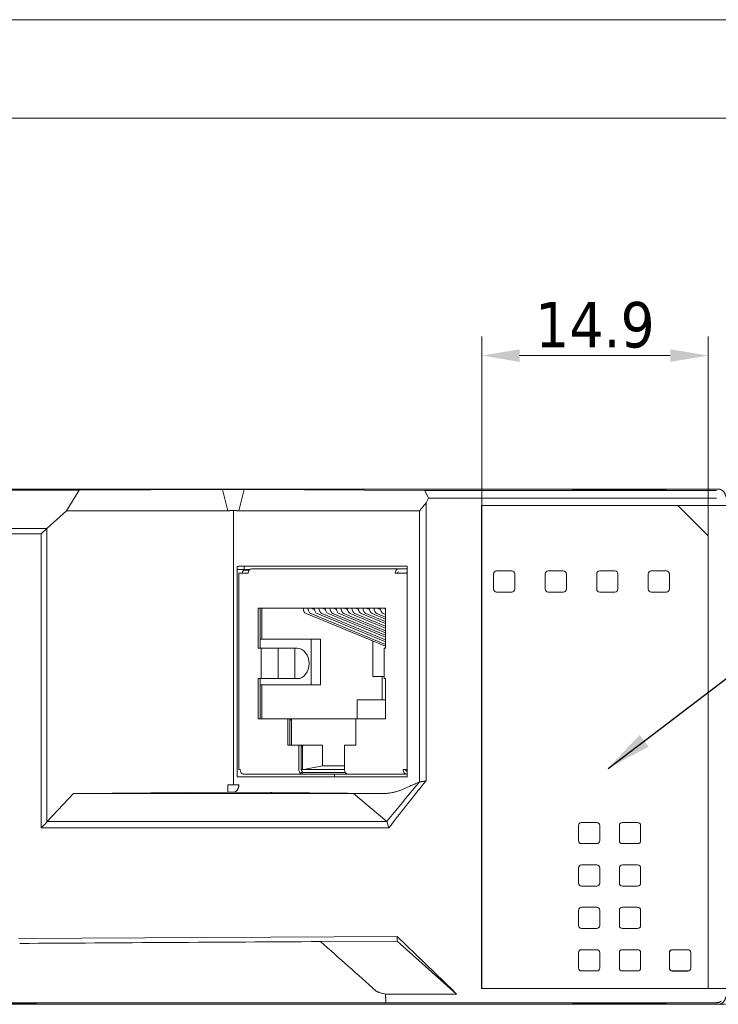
# Model space of a CAD drawing. Header units: millimetres. Extents: x 0 to 1371, y 0 to 297.
# Tile 8 of 9: x 117 to 164, y 232 to 297. Entities that reach past the tile are written whole.
import ezdxf

# ---------------------------------------------------------------- set-up
doc = ezdxf.new("R2010")
doc.units = ezdxf.units.MM
doc.layers.add('1', color=7, linetype='Continuous', true_color=0xffffff)
doc.layers.add('125', color=7, linetype='Continuous', true_color=0xffffff)
doc.styles.add('Tahoma', font='tahoma.ttf')
doc.dimstyles.get("Standard").update_dxf_attribs({"dimtxt": 0.18, "dimasz": 0.18, "dimexe": 0.18, "dimexo": 0.0625, "dimgap": 0.09, "dimtad": 0, "dimtih": 1, "dimtoh": 1, "dimdec": 4, "dimzin": 0, "dimdsep": 46, "dimtxsty": 'Standard', "dimcen": 0.09, "dimadec": 0, "dimazin": 0, "dimtfac": 1, "dimtdec": 4, "dimtofl": 0, "dimtmove": 0, "dimatfit": 3, "dimfxl": 1, "dimtolj": 1, "dimtzin": 0, "dimarcsym": 0})

# ---------------------------------------------------------------- blocks, each defined once
blk = doc.blocks.new('*D19')
at = {"layer": '125', "color": 80, "linetype": 'Continuous', "lineweight": 13}
for p, q in [((147.901, 264.94), (147.901, 276.086)), ((162.84, 262.945), (162.84, 276.086)), ((150.401, 274.836), (160.34, 274.836))]:
    blk.add_line(p, q, dxfattribs=at)
at = {"layer": '125', "color": 80}
for points in [[(150.401, 275.252), (150.401, 274.419), (147.901, 274.836)], [(160.34, 274.419), (160.34, 275.252), (162.84, 274.836)]]:
    blk.add_solid(points, dxfattribs=at)
at = {"layer": 'Defpoints', "color": 0}
for p in [(162.84, 274.836), (147.901, 264.94), (162.84, 262.945)]:
    blk.add_point(p, dxfattribs=at)
at = {"layer": '125', "color": 3, "lineweight": 13, "insert": (155.371, 276.845), "char_height": 3, "attachment_point": 5, "style": 'Tahoma'}
blk.add_mtext('\\A1;14.9', dxfattribs=at)
blk = doc.blocks.new('*D20')
at = {"layer": '125', "color": 80, "linetype": 'Continuous', "lineweight": 13}
for p, q in [((160.83, 264.94), (176.335, 264.94)), ((175.085, 262.44), (175.085, 235.582)), ((162.83, 233.082), (176.335, 233.082))]:
    blk.add_line(p, q, dxfattribs=at)
at = {"layer": '125', "color": 80}
for points in [[(175.502, 262.44), (174.668, 262.44), (175.085, 264.94)], [(174.668, 235.582), (175.502, 235.582), (175.085, 233.082)]]:
    blk.add_solid(points, dxfattribs=at)
at = {"layer": 'Defpoints', "color": 0}
for p in [(160.83, 264.94), (162.83, 233.082), (175.085, 233.082)]:
    blk.add_point(p, dxfattribs=at)
at = {"layer": '125', "color": 3, "lineweight": 13, "insert": (173.072, 249.011), "char_height": 3, "attachment_point": 5, "rotation": 90, "style": 'Tahoma'}
blk.add_mtext('\\A1;31.9', dxfattribs=at)

msp = doc.modelspace()

# ---------------------------------------------------------------- linework, layer by layer
at = {"layer": '1', "color": 7, "linetype": 'Continuous', "lineweight": 18}
for p, q in [((163.483, 266.03), (73.983, 266.03)), ((163.483, 266.03), (74.483, 266.03)), ((74.483, 266.03), (163.483, 266.03)), ((111.684, 265.946), (121.359, 265.946)), ((121.359, 265.946), (120.507, 264.597)), ((121.359, 265.946), (130.808, 265.998)), ((131.161, 264.597), (130.808, 265.998)), ((132.235, 265.998), (131.882, 264.591)), ((144.152, 265.933), (132.235, 265.998)), ((144.152, 265.933), (163.386, 265.933)), ((144.152, 265.933), (144.388, 265.433)), ((153.883, 266.004), (153.883, 266.017)), ((153.883, 266.017), (160.083, 266.017)), ((160.083, 266.004), (153.883, 266.004)), ((160.083, 266.017), (160.083, 266.004)), ((144.242, 265.129), (143.804, 264.591)), ((144.242, 265.129), (144.388, 265.433)), ((144.242, 246.777), (144.242, 265.129)), ((163.386, 265.433), (144.388, 265.433)), ((120.507, 264.597), (119.208, 263.432)), ((120.507, 264.597), (131.161, 264.597)), ((131.522, 246.519), (131.522, 264.618)), ((143.804, 264.591), (131.882, 264.591)), ((143.804, 264.591), (143.804, 246.711)), ((147.89, 264.951), (147.901, 264.94)), ((147.89, 264.951), (147.89, 233.071)), ((147.89, 264.951), (160.834, 264.951)), ((147.901, 264.94), (160.83, 264.94)), ((147.901, 264.94), (147.901, 233.082)), ((160.83, 264.94), (160.834, 264.951)), ((160.83, 264.94), (162.83, 262.94)), ((162.84, 262.945), (160.834, 264.951)), ((119.208, 263.432), (113.835, 263.432)), ((118.846, 263.068), (119.208, 263.432)), ((119.208, 263.432), (119.207, 246.53)), ((114.196, 263.068), (118.846, 263.068)), ((118.846, 246.686), (118.846, 263.068)), ((162.83, 262.94), (162.84, 262.945)), ((162.83, 262.94), (162.83, 233.082)), ((162.84, 262.945), (162.84, 233.071)), ((131.776, 260.929), (131.776, 247.03)), ((132.225, 260.73), (131.776, 260.73)), ((131.882, 260.93), (142.984, 260.93)), ((132.133, 260.569), (132.133, 260.469)), ((132.225, 260.73), (132.225, 260.93)), ((132.613, 260.73), (132.225, 260.73)), ((132.558, 260.669), (132.233, 260.669)), ((142.412, 260.769), (132.719, 260.769)), ((142.412, 260.769), (142.984, 260.769)), ((142.984, 260.669), (142.963, 260.669)), ((142.984, 260.93), (142.984, 247.03)), ((148.883, 260.63), (149.883, 260.63)), ((152.283, 260.63), (153.283, 260.63)), ((155.683, 260.63), (156.683, 260.63)), ((159.083, 260.63), (160.083, 260.63)), ((131.89, 260.469), (131.89, 247.519)), ((131.973, 260.469), (131.89, 260.469)), ((131.973, 260.469), (132.503, 260.469)), ((142.725, 260.469), (142.195, 260.469)), ((142.725, 260.469), (142.984, 260.469)), ((148.683, 259.43), (148.683, 260.43)), ((150.083, 260.43), (150.083, 259.43)), ((152.083, 259.43), (152.083, 260.43)), ((153.483, 260.43), (153.483, 259.43)), ((155.483, 259.43), (155.483, 260.43)), ((156.883, 260.43), (156.883, 259.43)), ((158.883, 259.43), (158.883, 260.43)), ((160.283, 260.43), (160.283, 259.43)), ((149.883, 259.23), (148.883, 259.23)), ((153.283, 259.23), (152.283, 259.23)), ((156.683, 259.23), (155.683, 259.23)), ((160.083, 259.23), (159.083, 259.23)), ((133.154, 258.169), (133.154, 255.519)), ((141.544, 258.169), (133.154, 258.169)), ((133.298, 258.169), (133.298, 255.519)), ((133.4, 258.169), (133.4, 256.119)), ((136.859, 258.08), (136.702, 258.145)), ((137.586, 258.08), (137.429, 258.145)), ((138.313, 258.08), (138.155, 258.145)), ((139.04, 258.08), (138.882, 258.145)), ((139.767, 258.08), (139.609, 258.145)), ((140.494, 258.08), (140.336, 258.145)), ((141.221, 258.08), (141.063, 258.145)), ((141.544, 255.519), (141.544, 258.169)), ((141.544, 255.652), (136.318, 257.809)), ((136.63, 257.809), (141.544, 255.781)), ((141.544, 255.952), (137.045, 257.809)), ((137.357, 257.809), (141.544, 256.081)), ((141.544, 256.252), (137.772, 257.809)), ((138.084, 257.809), (141.544, 256.381)), ((141.545, 256.552), (138.499, 257.809)), ((138.81, 257.809), (141.545, 256.681)), ((141.545, 256.852), (139.226, 257.809)), ((139.537, 257.809), (141.545, 256.981)), ((141.545, 257.152), (139.953, 257.809)), ((140.264, 257.809), (141.544, 257.281)), ((141.545, 257.452), (140.68, 257.809)), ((140.991, 257.809), (141.545, 257.581)), ((141.545, 257.752), (141.407, 257.809)), ((133.331, 256.119), (133.298, 256.119)), ((133.472, 256.119), (133.331, 256.119)), ((137.26, 256.119), (133.472, 256.119)), ((136.644, 256.119), (136.644, 253.119)), ((137.26, 253.119), (137.26, 256.119)), ((140.724, 253.669), (140.724, 255.991)), ((133.154, 255.519), (133.558, 255.519)), ((133.344, 253.519), (133.344, 255.519)), ((134.468, 255.519), (133.558, 255.519)), ((134.468, 255.519), (134.488, 255.519)), ((134.477, 253.519), (134.477, 255.519)), ((134.488, 255.519), (135.545, 255.519)), ((135.545, 255.519), (135.606, 255.519)), ((135.578, 255.519), (135.578, 253.519)), ((135.736, 255.519), (135.606, 255.519)), ((141.461, 255.519), (141.461, 253.519)), ((141.461, 255.519), (141.544, 255.519)), ((133.558, 253.519), (133.154, 253.519)), ((133.154, 253.519), (133.154, 250.869)), ((133.298, 253.519), (133.298, 250.869)), ((134.468, 253.519), (133.558, 253.519)), ((134.488, 253.519), (134.468, 253.519)), ((135.545, 253.519), (134.488, 253.519)), ((135.606, 253.519), (135.545, 253.519)), ((135.736, 253.519), (135.606, 253.519)), ((140.724, 253.669), (141.461, 253.669)), ((141.337, 253.669), (141.337, 252.119)), ((141.544, 253.519), (141.461, 253.519)), ((141.544, 250.869), (141.544, 253.519)), ((133.298, 253.119), (133.331, 253.119)), ((133.331, 253.119), (133.472, 253.119)), ((133.4, 253.119), (133.4, 250.869)), ((137.26, 253.119), (133.472, 253.119)), ((141.544, 252.119), (139.678, 252.119)), ((139.678, 252.119), (139.678, 250.869)), ((133.154, 250.869), (135.103, 250.869)), ((135.247, 250.869), (135.103, 250.869)), ((135.103, 250.869), (135.103, 249.119)), ((135.247, 250.869), (135.415, 250.869)), ((135.247, 250.869), (135.247, 249.119)), ((135.421, 250.869), (135.247, 250.869)), ((135.349, 250.839), (135.349, 249.119)), ((135.421, 250.869), (139.596, 250.869)), ((139.596, 250.869), (141.544, 250.869)), ((139.596, 249.119), (139.596, 250.869)), ((135.103, 249.119), (135.843, 249.119)), ((135.988, 249.119), (135.843, 249.119)), ((135.843, 249.119), (135.843, 247.519)), ((135.988, 249.119), (136.156, 249.119)), ((135.988, 249.119), (135.988, 247.519)), ((136.162, 249.119), (135.988, 249.119)), ((136.089, 249.089), (136.089, 247.523)), ((136.162, 249.119), (137.388, 249.119)), ((137.388, 249.119), (137.388, 247.769)), ((138.855, 249.119), (139.596, 249.119)), ((138.855, 247.519), (138.855, 249.119)), ((136.162, 247.533), (137.388, 247.769)), ((137.388, 247.769), (138.855, 247.769)), ((142.984, 247.03), (131.882, 247.03)), ((131.89, 247.519), (131.973, 247.519)), ((132.19, 247.219), (136.06, 247.219)), ((138.91, 247.319), (135.978, 247.319)), ((136.02, 247.519), (138.855, 247.519)), ((136.06, 247.419), (136.06, 247.219)), ((139.071, 247.219), (136.06, 247.219)), ((138.197, 247.219), (138.198, 247.03)), ((139.071, 247.219), (142.941, 247.219)), ((142.984, 247.519), (142.725, 247.519)), ((142.941, 247.219), (142.984, 247.219)), ((142.961, 247.419), (142.961, 247.519)), ((119.208, 246.53), (119.208, 244.04)), ((131.161, 246.027), (131.161, 246.512)), ((120.979, 245.934), (119.229, 244.094)), ((120.979, 245.934), (131.161, 246.027)), ((139.454, 245.934), (120.979, 245.934)), ((131.161, 246.027), (131.522, 246.024)), ((131.522, 246.024), (141.376, 245.934)), ((131.575, 246.029), (141.531, 245.939)), ((139.454, 245.934), (141.376, 245.934)), ((139.454, 245.934), (141.636, 244.094)), ((118.847, 243.666), (141.774, 243.666)), ((119.229, 244.094), (119.208, 244.04)), ((119.229, 244.094), (141.636, 244.094)), ((141.636, 244.094), (141.774, 243.666)), ((154.283, 242.83), (154.283, 243.83)), ((154.483, 244.03), (155.483, 244.03)), ((155.683, 243.83), (155.683, 242.83)), ((156.983, 242.83), (156.983, 243.83)), ((157.183, 244.03), (158.183, 244.03)), ((158.383, 243.83), (158.383, 242.83)), ((155.483, 242.63), (154.483, 242.63)), ((158.183, 242.63), (157.183, 242.63)), ((154.483, 241.23), (155.483, 241.23)), ((157.183, 241.23), (158.183, 241.23)), ((154.283, 240.03), (154.283, 241.03)), ((155.683, 241.03), (155.683, 240.03)), ((156.983, 240.03), (156.983, 241.03)), ((158.383, 241.03), (158.383, 240.03)), ((155.483, 239.83), (154.483, 239.83)), ((158.183, 239.83), (157.183, 239.83)), ((154.283, 237.23), (154.283, 238.23)), ((154.483, 238.43), (155.483, 238.43)), ((155.683, 238.23), (155.683, 237.23)), ((156.983, 237.23), (156.983, 238.23)), ((157.183, 238.43), (158.183, 238.43)), ((158.383, 238.23), (158.383, 237.23)), ((142.315, 236.515), (117.339, 236.372)), ((142.315, 236.194), (142.315, 236.515)), ((142.315, 236.515), (146.061, 232.888)), ((155.483, 237.03), (154.483, 237.03)), ((158.183, 237.03), (157.183, 237.03)), ((142.315, 236.194), (137.276, 236.168)), ((146.234, 232.704), (142.315, 236.194)), ((154.283, 234.43), (154.283, 235.43)), ((154.483, 235.63), (155.483, 235.63)), ((155.683, 235.43), (155.683, 234.43)), ((156.983, 234.43), (156.983, 235.43)), ((157.183, 235.63), (158.183, 235.63)), ((158.383, 235.43), (158.383, 234.43)), ((160.28, 234.43), (160.28, 235.43)), ((160.283, 234.43), (160.283, 235.43)), ((160.342, 235.571), (160.339, 235.574)), ((160.483, 235.633), (161.483, 235.633)), ((160.483, 235.63), (161.483, 235.63)), ((161.625, 235.571), (161.627, 235.574)), ((161.683, 235.43), (161.683, 234.43)), ((161.687, 235.43), (161.687, 234.43)), ((155.483, 234.23), (154.483, 234.23)), ((158.183, 234.23), (157.183, 234.23)), ((160.339, 234.286), (160.342, 234.288)), ((161.483, 234.23), (160.483, 234.23)), ((161.483, 234.226), (160.483, 234.226)), ((161.627, 234.286), (161.625, 234.288)), ((146.234, 232.704), (141.562, 232.704)), ((147.901, 233.082), (147.89, 233.071)), ((147.89, 233.071), (162.84, 233.071)), ((147.901, 233.082), (162.83, 233.082)), ((162.84, 233.071), (162.83, 233.082)), ((163.983, 232.03), (73.983, 232.03)), ((74.483, 232.03), (163.483, 232.03)), ((114.269, 232.117), (141.586, 232.129)), ((163.387, 232.129), (141.586, 232.129)), ((153.883, 232.056), (160.083, 232.056)), ((153.883, 232.042), (153.883, 232.056)), ((160.083, 232.042), (153.883, 232.042)), ((160.083, 232.056), (160.083, 232.042))]:
    msp.add_line(p, q, dxfattribs=at)
at = {"layer": '1', "color": 92, "linetype": 'Continuous', "lineweight": 13}
for p, q in [((142.403, 260.769), (132.71, 260.769)), ((142.961, 260.469), (142.961, 260.569))]:
    msp.add_line(p, q, dxfattribs=at)
at = {"layer": '1', "color": 7, "linetype": 'Continuous', "lineweight": 18}
for centre, radius, start, end in [((132.233, 260.569), 0.1, 90, 180), ((148.883, 260.43), 0.2, 90, 180), ((149.883, 260.43), 0.2, 0, 90), ((152.283, 260.43), 0.2, 90, 180), ((153.283, 260.43), 0.2, 0, 90), ((155.683, 260.43), 0.2, 90, 180), ((156.683, 260.43), 0.2, 0, 90), ((159.083, 260.43), 0.2, 90, 180), ((160.083, 260.43), 0.2, 0, 90), ((148.883, 259.43), 0.2, 180, 270), ((149.883, 259.43), 0.2, 270, 0), ((152.283, 259.43), 0.2, 180, 270), ((153.283, 259.43), 0.2, 270, 0), ((155.683, 259.43), 0.2, 180, 270), ((156.683, 259.43), 0.2, 270, 0), ((159.083, 259.43), 0.2, 180, 270), ((160.083, 259.43), 0.2, 270, 0), ((154.483, 243.83), 0.2, 90, 180), ((155.483, 243.83), 0.2, 0, 90), ((157.183, 243.83), 0.2, 90, 180), ((158.183, 243.83), 0.2, 0, 90), ((154.483, 242.83), 0.2, 180, 270), ((155.483, 242.83), 0.2, 270, 0), ((157.183, 242.83), 0.2, 180, 270), ((158.183, 242.83), 0.2, 270, 0), ((154.483, 241.03), 0.2, 90, 180), ((155.483, 241.03), 0.2, 0, 90), ((157.183, 241.03), 0.2, 90, 180), ((158.183, 241.03), 0.2, 0, 90), ((154.483, 240.03), 0.2, 180, 270), ((155.483, 240.03), 0.2, 270, 0), ((157.183, 240.03), 0.2, 180, 270), ((158.183, 240.03), 0.2, 270, 0), ((154.483, 238.23), 0.2, 90, 180), ((155.483, 238.23), 0.2, 0, 90), ((157.183, 238.23), 0.2, 90, 180), ((158.183, 238.23), 0.2, 0, 90), ((154.483, 237.23), 0.2, 180, 270), ((155.483, 237.23), 0.2, 270, 0), ((157.183, 237.23), 0.2, 180, 270), ((158.183, 237.23), 0.2, 270, 0), ((154.483, 235.43), 0.2, 90, 180), ((155.483, 235.43), 0.2, 0, 90), ((157.183, 235.43), 0.2, 90, 180), ((158.183, 235.43), 0.2, 0, 90), ((160.483, 235.43), 0.203, 90, 180), ((160.483, 235.43), 0.2, 90, 180), ((161.483, 235.43), 0.203, 0, 90), ((161.483, 235.43), 0.2, 0, 90), ((154.483, 234.43), 0.2, 180, 270), ((155.483, 234.43), 0.2, 270, 0), ((157.183, 234.43), 0.2, 180, 270), ((158.183, 234.43), 0.2, 270, 0), ((160.483, 234.43), 0.203, 180, 270), ((160.483, 234.43), 0.2, 180, 270), ((161.483, 234.43), 0.2, 270, 0), ((161.483, 234.43), 0.203, 270, 0)]:
    msp.add_arc(centre, radius, start, end, dxfattribs=at)
for centre, major_axis, ratio, start_param, end_param in [((131.522, 260.917), (-0.5, -0.009), 0.01754, 3.906116, 4.17757), ((132.719, 260.469), (0, -0.3), 0.721602, 3.141593, 4.712389), ((142.412, 260.469), (0, 0.3), 0.721602, 0, 1.570796), ((142.412, 260.469), (0, -0.1), 0.721602, 3.141593, 4.712389), ((136.395, 258.169), (0, -0.375), 0.721602, 4.712389, 5.993749), ((136.707, 258.169), (0, 0.375), 0.721602, 1.570796, 2.852156), ((136.707, 258.169), (0, -0.025), 0.721602, 4.712389, 5.985942), ((137.122, 258.169), (0, -0.375), 0.721602, 4.712389, 5.993749), ((137.434, 258.169), (0, 0.375), 0.721602, 1.570796, 2.852156), ((137.434, 258.169), (0, -0.025), 0.721602, 4.712389, 5.985942), ((137.849, 258.169), (0, -0.375), 0.721602, 4.712389, 5.993749), ((138.161, 258.169), (0, 0.375), 0.721602, 1.570796, 2.852156), ((138.161, 258.169), (0, -0.025), 0.721602, 4.712389, 5.985942), ((138.576, 258.169), (0, -0.375), 0.721602, 4.712389, 5.993749), ((138.888, 258.169), (0, 0.375), 0.721602, 1.570796, 2.852156), ((138.888, 258.169), (0, -0.025), 0.721602, 4.712389, 5.985942), ((139.303, 258.169), (0, -0.375), 0.721602, 4.712389, 5.993749), ((139.615, 258.169), (0, 0.375), 0.721602, 1.570796, 2.852156), ((139.615, 258.169), (0, -0.025), 0.721602, 4.712389, 5.985942), ((140.03, 258.169), (0, -0.375), 0.721602, 4.712389, 5.993749), ((140.342, 258.169), (0, 0.375), 0.721602, 1.570796, 2.852156), ((140.342, 258.169), (0, -0.025), 0.721602, 4.712389, 5.985942), ((140.757, 258.169), (0, -0.375), 0.721602, 4.712389, 5.993749), ((141.068, 258.169), (0, 0.375), 0.721602, 1.570796, 2.852156), ((141.068, 258.169), (0, -0.025), 0.721602, 4.712389, 5.985942), ((141.484, 258.169), (0, -0.375), 0.721602, 4.712389, 5.993749), ((141.795, 258.169), (0, 0.375), 0.721602, 1.570796, 1.954805), ((135.736, 254.519), (0, 1), 0.779195, 3.141593, 6.283185), ((135.352, 250.769), (-0.092, -0.092), 0.426401, 3.54465, 5.115446), ((136.092, 249.019), (-0.092, -0.092), 0.426401, 3.54465, 5.115446), ((131.522, 247.042), (0.5, -0.009), 0.01754, 5.247208, 5.518662), ((132.19, 247.519), (0, -0.3), 0.721602, 4.712389, 6.283185), ((136.06, 247.519), (0, 0.3), 0.721602, 1.570796, 3.141593), ((136.06, 247.519), (0, -0.1), 0.721602, 4.712389, 6.283185), ((136.092, 247.533), (-0.1, -0.0101), 0.095189, 0.755054, 2.325851), ((139.071, 247.519), (0, -0.3), 0.721602, 4.712389, 6.283185), ((142.941, 247.519), (0, 0.3), 0.721602, 1.570796, 3.141593), ((142.941, 247.519), (0, -0.1), 0.721602, 4.712389, 6.283185)]:
    msp.add_ellipse(centre, major_axis=major_axis, ratio=ratio, start_param=start_param, end_param=end_param, dxfattribs=at)
for points, knots in [([(130.808, 265.998), (130.852, 265.998), (130.902, 265.999), (131.011, 265.999), (131.068, 265.999), (131.252, 266), (131.387, 266), (131.655, 266), (131.789, 266), (131.974, 265.999), (132.032, 265.999), (132.14, 265.999), (132.191, 265.998), (132.235, 265.998)], [0, 0, 0, 0, 0.124641, 0.124641, 0.247681, 0.247681, 0.499523, 0.499523, 0.751457, 0.751457, 0.874924, 0.874924, 1, 1, 1, 1]), ([(131.882, 264.591), (131.859, 264.592), (131.833, 264.594), (131.792, 264.598), (131.778, 264.6), (131.748, 264.603), (131.733, 264.605), (131.687, 264.609), (131.655, 264.612), (131.606, 264.615), (131.589, 264.616), (131.555, 264.617), (131.539, 264.618), (131.488, 264.618), (131.455, 264.617), (131.389, 264.614), (131.357, 264.611), (131.31, 264.607), (131.295, 264.606), (131.266, 264.603), (131.251, 264.602), (131.21, 264.599), (131.184, 264.597), (131.161, 264.597)], [0, 0, 0, 0, 0.125, 0.125, 0.1875, 0.1875, 0.25, 0.25, 0.375, 0.375, 0.4375, 0.4375, 0.5, 0.5, 0.625, 0.625, 0.75, 0.75, 0.8125, 0.8125, 0.875, 0.875, 1, 1, 1, 1]), ([(118.847, 243.666), (118.847, 244.17), (118.847, 244.673), (118.847, 245.679), (118.847, 246.183), (118.847, 246.686)], [0, 0, 0, 0, 0.5, 0.5, 1, 1, 1, 1]), ([(131.161, 246.512), (131.173, 246.512), (131.197, 246.513), (131.237, 246.514), (131.28, 246.514), (131.325, 246.515), (131.372, 246.516), (131.421, 246.517), (131.471, 246.518), (131.517, 246.518), (131.567, 246.519), (131.618, 246.519), (131.672, 246.52), (131.721, 246.521), (131.796, 246.522), (131.846, 246.523), (131.882, 246.523)], [0, 0, 0, 0, 0.062533, 0.125068, 0.187606, 0.250147, 0.312691, 0.375238, 0.437787, 0.50034, 0.544426, 0.62518, 0.69307, 0.750093, 0.822188, 1, 1, 1, 1]), ([(131.882, 246.523), (131.882, 246.507), (131.881, 246.475), (131.876, 246.426), (131.867, 246.379), (131.855, 246.333), (131.84, 246.288), (131.822, 246.246), (131.8, 246.207), (131.779, 246.174), (131.754, 246.141), (131.724, 246.11), (131.69, 246.082), (131.657, 246.06), (131.602, 246.033), (131.555, 246.027), (131.522, 246.024)], [0, 0, 0, 0, 0.062514, 0.125031, 0.187551, 0.250074, 0.3126, 0.375128, 0.43766, 0.500194, 0.542178, 0.625094, 0.695625, 0.750038, 0.82141, 1, 1, 1, 1]), ([(141.376, 245.934), (141.382, 245.934), (141.387, 245.934), (141.399, 245.934), (141.415, 245.934), (141.432, 245.935), (141.464, 245.936), (141.486, 245.937), (141.528, 245.939), (141.549, 245.94), (141.591, 245.944), (141.612, 245.945), (141.674, 245.951), (141.715, 245.956), (141.797, 245.966), (141.837, 245.972), (141.918, 245.986), (141.958, 245.993), (142.038, 246.009), (142.077, 246.018), (142.195, 246.046), (142.271, 246.067), (142.42, 246.113), (142.493, 246.139), (142.635, 246.192), (142.704, 246.22), (142.838, 246.278), (142.904, 246.307), (142.999, 246.351), (143.031, 246.365), (143.093, 246.393), (143.124, 246.407), (143.154, 246.421)], [0, 0, 0, 0, 0.007812, 0.007812, 0.015625, 0.03125, 0.03125, 0.0625, 0.0625, 0.09375, 0.09375, 0.125, 0.125, 0.1875, 0.1875, 0.25, 0.25, 0.3125, 0.3125, 0.375, 0.375, 0.5, 0.5, 0.625, 0.625, 0.75, 0.75, 0.875, 0.875, 0.9375, 0.9375, 1, 1, 1, 1]), ([(143.564, 246.423), (143.268, 246.068), (142.973, 245.713), (142.383, 245), (142.089, 244.644), (141.795, 244.287)], [0, 0, 0, 0, 0.499999, 0.499999, 1, 1, 1, 1]), ([(141.965, 243.916), (142.297, 244.349), (142.653, 244.81), (143.318, 245.655), (143.65, 246.07), (143.983, 246.47)], [0, 0, 0, 0, 0.518124, 0.518124, 1, 1, 1, 1]), ([(143.804, 246.711), (143.696, 246.663), (143.587, 246.614), (143.371, 246.518), (143.263, 246.469), (143.154, 246.421)], [0, 0, 0, 0, 0.499991, 0.499991, 1, 1, 1, 1]), ([(143.564, 246.423), (143.604, 246.471), (143.644, 246.519), (143.724, 246.615), (143.764, 246.663), (143.804, 246.711)], [0, 0, 0, 0, 0.500115, 0.500115, 1, 1, 1, 1]), ([(119.208, 244.04), (119.15, 243.98), (119.089, 243.917), (118.97, 243.793), (118.906, 243.727), (118.847, 243.666)], [0, 0, 0, 0, 0.518881, 0.518881, 1, 1, 1, 1]), ([(141.795, 244.287), (141.769, 244.255), (141.742, 244.223), (141.689, 244.158), (141.663, 244.126), (141.636, 244.094)], [0, 0, 0, 0, 0.500018, 0.500018, 1, 1, 1, 1]), ([(141.774, 243.666), (141.806, 243.708), (141.838, 243.75), (141.902, 243.833), (141.933, 243.875), (141.965, 243.916)], [0, 0, 0, 0, 0.501563, 0.501563, 1, 1, 1, 1]), ([(137.276, 236.168), (133.967, 236.148), (130.659, 236.128), (124.043, 236.089), (120.735, 236.069), (117.427, 236.048)], [0, 0, 0, 0, 0.5, 0.5, 1, 1, 1, 1]), ([(141.562, 232.704), (141.512, 232.715), (141.417, 232.734), (141.286, 232.766), (141.185, 232.795), (141.11, 232.82), (141.058, 232.84), (141.016, 232.858), (140.983, 232.875), (140.953, 232.893), (140.935, 232.908), (140.926, 232.915)], [0, 0, 0, 0, 0.228181, 0.427803, 0.599087, 0.696138, 0.781626, 0.84538, 0.89754, 0.949774, 1, 1, 1, 1]), ([(141.562, 232.704), (141.562, 232.685), (141.562, 232.647), (141.563, 232.591), (141.564, 232.535), (141.565, 232.481), (141.567, 232.428), (141.568, 232.378), (141.57, 232.331), (141.572, 232.286), (141.574, 232.242), (141.577, 232.199), (141.581, 232.161), (141.585, 232.132), (141.588, 232.128), (141.589, 232.125)], [0, 0, 0, 0, 0.058509, 0.118158, 0.178948, 0.24088, 0.303953, 0.368168, 0.433525, 0.500025, 0.574071, 0.661099, 0.761101, 0.874071, 1, 1, 1, 1]), ([(163.382, 232.14), (163.442, 232.135), (163.528, 232.143), (163.635, 232.188), (163.683, 232.221), (163.706, 232.24)], [0, 0, 0, 0, 0.501888, 0.751996, 1, 1, 1, 1]), ([(163.387, 232.139), (163.387, 232.138), (163.387, 232.13), (163.388, 232.128), (163.388, 232.125)], [0, 0, 0, 0, 0.11602, 1, 1, 1, 1])]:
    msp.add_open_spline(points, degree=3, knots=knots, dxfattribs=at)
for points, weights in [([(163.983, 265.53), (163.983, 265.823), (163.776, 266.03), (163.483, 266.03)], [1, 0.804744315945, 0.804744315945, 1]), ([(144.242, 246.777), (144.104, 246.741), (143.957, 246.719), (143.804, 246.711)], [1, 0.997850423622, 0.997850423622, 1]), ([(146.061, 232.888), (146.125, 232.826), (146.183, 232.764), (146.234, 232.704)], [1, 0.995078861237, 0.995078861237, 1]), ([(163.483, 232.03), (163.776, 232.03), (163.983, 232.237), (163.983, 232.53)], [1, 0.804744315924, 0.804744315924, 1])]:
    msp.add_rational_spline(points, weights, degree=3, dxfattribs=at)
for points in [[(143.983, 246.47), (144.071, 246.575), (144.156, 246.677), (144.242, 246.777)], [(140.926, 232.915), (139.71, 233.999), (138.493, 235.083), (137.276, 236.168)], [(114.276, 232.114), (123.377, 232.118), (132.482, 232.122), (141.589, 232.125)], [(163.695, 232.231), (163.607, 232.163), (163.498, 232.125), (163.388, 232.125)]]:
    msp.add_open_spline(points, degree=3, dxfattribs=at)
at = {"layer": '125', "color": 3, "linetype": 'Continuous', "lineweight": 13}
msp.add_line((0, 297), (210, 297), dxfattribs=at)
at = {"layer": '125', "color": 7, "linetype": 'Continuous', "lineweight": 18}
msp.add_line((22.881, 290.495), (202.881, 290.495), dxfattribs=at)

# ---------------------------------------------------------------- dimensions: what is measured, and where the dimension line sits
at = {"layer": '125', "color": 3, "linetype": 'Continuous', "lineweight": 13}
dim = msp.add_linear_dim(base=(162.84, 274.836), p1=(147.901, 264.94), p2=(162.84, 262.945), dimstyle='Standard', override={"dimtxt": 3, "dimasz": 2.5, "dimexe": 1.25, "dimexo": 0, "dimgap": 0.45, "dimtad": 1, "dimtih": 0, "dimtoh": 0, "dimdec": 1, "dimzin": 8, "dimtxsty": 'Tahoma', "dimsah": 1, "dimclrd": 80, "dimclre": 80, "dimclrt": 3, "dimtm": -0.05, "dimtfac": 0.666667, "dimtdec": 2, "dimtofl": 1, "dimatfit": 2, "dimtzin": 8, "dimlwd": 13, "dimlwe": 13}, dxfattribs=at)
dim.commit()
dim.dimension.update_dxf_attribs({"geometry": '*D19', "text_midpoint": (155.371, 274.836), "dimtype": 160})
dim = msp.add_linear_dim(base=(175.085, 233.082), p1=(160.83, 264.94), p2=(162.83, 233.082), angle=90, dimstyle='Standard', override={"dimtxt": 3, "dimasz": 2.5, "dimexe": 1.25, "dimexo": 0, "dimgap": 0.45, "dimtad": 1, "dimtih": 0, "dimtoh": 0, "dimdec": 1, "dimzin": 8, "dimtxsty": 'Tahoma', "dimsah": 1, "dimclrd": 80, "dimclre": 80, "dimclrt": 3, "dimtm": -0.05, "dimtfac": 0.666667, "dimtdec": 2, "dimtofl": 1, "dimatfit": 2, "dimtzin": 8, "dimlwd": 13, "dimlwe": 13}, dxfattribs=at)
dim.commit()
dim.dimension.update_dxf_attribs({"geometry": '*D20', "text_midpoint": (173.072, 249.011)})

# ---------------------------------------------------------------- leaders
at = {"color": 3, "lineweight": 18}
msp.add_leader([(156.233, 247.599), (170.997, 258.849), (192.391, 258.845)], dimstyle='Standard', override={"dimasz": 3, "dimgap": 0.09, "dimtad": 0}, dxfattribs=at)

doc.saveas('drawing.dxf')
